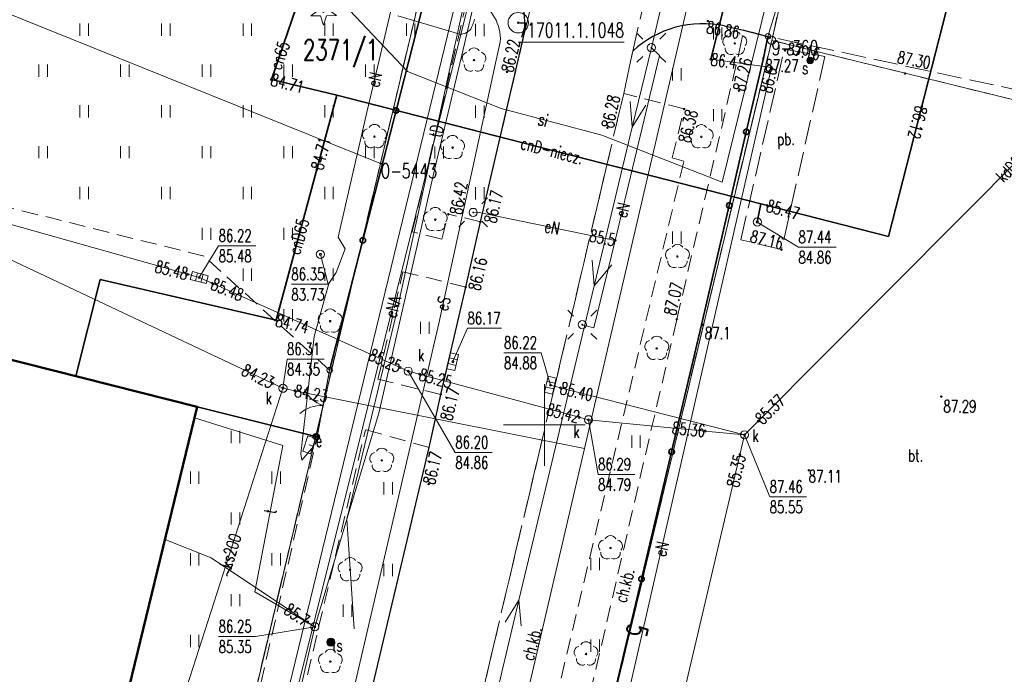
# Model space of a CAD drawing. Header units: metres. Extents: x 7427346 to 7428402, y 5774471 to 5775252.
# Tile 11 of 24: x 7427768 to 7427828, y 5774885 to 5774925. Entities that reach past the tile are written whole.
import ezdxf
from ezdxf.enums import TextEntityAlignment as Align

# ---------------------------------------------------------------- set-up
doc = ezdxf.new("R2010")
doc.units = ezdxf.units.M
doc.header["$MEASUREMENT"] = 0
for name, pattern in [('1', [0]), ('2_14', [1, -1]), ('2_OTKC', [1.5, 1, -0.5]), ('2_OTKJ', [2, 1.5, -0.5]), ('2_OTKK', [0]), ('2_OTKU', [2, 1.5, -0.5]), ('2_OTZT', [1.5, 1, -0.5]), ('3_1', [0]), ('3_EGBN', [0]), ('3_EGBU_A', [0]), ('4_SUCP', [0]), ('4_SUEP_A', [0]), ('4_SUKP', [0]), ('4_SULO', [0]), ('4_SUSP', [0]), ('4_SUTP_A', [0]), ('4_SUWP', [0]), ('GDE', [0]), ('GUK', [2, 1.5, -0.5]), ('GUZ', [1, 0.5, -0.5])]:
    doc.linetypes.add(name, pattern=pattern)
doc.layers.get('0').update_dxf_attribs({"color": 250, "linetype": 'CONTINUOUS', "lineweight": 100})
for name, color, linetype, lineweight in [('Dzialki', 7, 'GDE', 18), ('EADTD_T_0', 7, 'CONTINUOUS', 25), ('EGBB_L_0', 7, '3_EGBU_A', 50), ('EGBC_L_0', 7, '3_EGBN', 18), ('Kontury', 3, 'GUK', 18), ('Numery_dzialek', 7, 'CONTINUOUS', 13), ('Numery_punktow', 7, 'CONTINUOUS', 9), ('Osnowy_poziome_numery', 7, 'CONTINUOUS', 9), ('Osnowy_poziome_punkty', 7, 'CONTINUOUS', 18), ('OTK_E_T_1', 7, 'CONTINUOUS', 0), ('OTK_E_T_3', 7, 'CONTINUOUS', 0), ('OTK_L_0', 7, '2_OTKJ', 18), ('OTK_L_1', 7, '2_OTKK', 25), ('OTK_L_2', 7, '2_OTKC', 18), ('OTK_L_4', 7, '2_OTKU', 18), ('OTO_L_0', 7, 'CONTINUOUS', 35), ('OTO_L_1', 7, 'CONTINUOUS', 18), ('OTR_T_0', 7, 'CONTINUOUS', 18), ('OTR_T_1', 7, 'CONTINUOUS', 18), ('OTZ_L_3', 7, '2_OTZT', 18), ('Podzial_sekcyjny_krzyze', 7, '1', 18), ('Punkty', 7, 'CONTINUOUS', 18), ('SUE_E_T_1', 1, 'CONTINUOUS', 0), ('SUE_T_3', 7, 'CONTINUOUS', 18), ('SUE_T_4', 1, 'CONTINUOUS', 18), ('SUEP_E_T_0', 1, 'CONTINUOUS', 0), ('SUEP_L_0', 1, '4_SUEP_A', 18), ('SUER_T_0', 1, 'CONTINUOUS', 18), ('SUL_L_1', 7, '4_SULO', 35), ('SUP_T_0', 7, 'CONTINUOUS', 18), ('SUP_T_2', 7, 'CONTINUOUS', 18), ('SUS_E_T_0', 7, 'CONTINUOUS', 0), ('SUS_T_0', 7, 'CONTINUOUS', 18), ('SUSP_E_T_0', 7, 'CONTINUOUS', 0), ('SUSP_L_0', 7, '4_SUSP', 18), ('SUWP_L_0', 5, '4_SUWP', 18), ('Uzytki', 3, 'GUZ', 18)]:
    doc.layers.add(name, color=color, linetype=linetype, lineweight=lineweight)
for name, color, linetype, lineweight, true_color in [('OTZ_T_0', 7, 'CONTINUOUS', 18, 0x008000), ('OTZ_T_1', 7, 'CONTINUOUS', 18, 0x008000), ('SUCP_E_T_0', 7, 'CONTINUOUS', 18, 0xd200d2), ('SUCP_L_0', 7, '4_SUCP', 18, 0xd200d2), ('SUCR_T_0', 7, 'CONTINUOUS', 18, 0xd200d2), ('SUK_E_T_4', 7, 'CONTINUOUS', 0, 0x803300), ('SUK_T_1', 7, 'CONTINUOUS', 18, 0x803300), ('SUK_T_3', 7, 'CONTINUOUS', 18, 0x803300), ('SUKP_E_T_0', 7, 'CONTINUOUS', 0, 0x803300), ('SUKP_L_0', 7, '4_SUKP', 18, 0x803300), ('SUKR_T_0', 7, 'CONTINUOUS', 18, 0x803300), ('SUT_E_T_0', 7, 'CONTINUOUS', 0, 0xff9100), ('SUT_T_0', 7, 'CONTINUOUS', 18, 0xff9100), ('SUTP_E_T_0', 7, 'CONTINUOUS', 0, 0xff9100), ('SUTP_L_0', 7, '4_SUTP_A', 18, 0xff9100), ('SUTR_T_0', 7, 'CONTINUOUS', 18, 0xff9100)]:
    doc.layers.add(name, color=color, linetype=linetype, lineweight=lineweight, true_color=true_color)
doc.styles.get("Standard").update_dxf_attribs({"font": 'Simplex.SHX', "width": 0.75})

# ---------------------------------------------------------------- blocks, each defined once
blk = doc.blocks.new('GRO')
at = {"linetype": 'Continuous'}
blk.add_circle((0, 0), 0.045, dxfattribs=at)
blk = doc.blocks.new('GRT')
at = {"linetype": 'Continuous'}
blk.add_circle((0, 0), 0.25, dxfattribs=at)
blk = doc.blocks.new('OSP')
at = {"linetype": 'Continuous'}
for radius in [0.625, 0.045]:
    blk.add_circle((0, 0), radius, dxfattribs=at)
blk = doc.blocks.new('2_OTRN')
at = {"linetype": 'Continuous'}
blk.add_circle((0, 0), 0.045, dxfattribs=at)
blk = doc.blocks.new('2_OTRS')
at = {"linetype": 'Continuous'}
blk.add_circle((0, 0), 0.045, dxfattribs=at)
blk = doc.blocks.new('2_OTZT')
at = {"linetype": 'Continuous'}
for p, q in [((-0.2625, -0.375), (-0.2625, 0.375)), ((0.2625, -0.375), (0.2625, 0.375))]:
    blk.add_line(p, q, dxfattribs=at)
blk = doc.blocks.new('2_OTZG')
at = {"linetype": 'Continuous'}
for p, q in [((-0.3012, 0.09375), (-0.4937, 0.6621)), ((-0.4937, 0.6621), (-0.0039, 0.31545)), ((-0.0039, 0.31545), (0.4771, 0.67415)), ((0.4771, 0.67415), (0.2988, 0.1012)), ((-0.78225, -0.26495), (-0.3012, 0.09375)), ((0.2988, 0.1012), (0.7886, -0.24545)), ((-0.18225, -0.2575), (-0.78225, -0.26495)), ((0.01025, -0.82585), (-0.18225, -0.2575)), ((0.1886, -0.2529), (0.01025, -0.82585)), ((0.7886, -0.24545), (0.1886, -0.2529))]:
    blk.add_line(p, q, dxfattribs=at)
blk.add_circle((0, 0), 0.045, dxfattribs=at)
blk = doc.blocks.new('2_OTZL')
at = {"linetype": 'Continuous'}
blk.add_circle((0, 0), 0.045, dxfattribs=at)
for centre, start, end in [((0, 0.375), 30.14012, 149.85988), ((-0.357, 0.116), 102.14447, 221.86002), ((0.357, 0.116), 318.13998, 77.85553), ((-0.22, -0.303), 174.14818, 293.85423), ((0.22, -0.303), 246.14577, 5.85182)]:
    blk.add_arc(centre, 0.375, start, end, dxfattribs=at)
blk = doc.blocks.new('4_SUPS')
at = {"linetype": 'Continuous'}
blk.add_circle((0, 0), 0.0625, dxfattribs=at)
blk = doc.blocks.new('4_SUEO_W')
at = {"linetype": 'Continuous'}
for p, q in [((-0.53035, 0.53035), (-0.8839, 0.8839)), ((0.53035, 0.53035), (0.8839, 0.8839)), ((-0.53035, -0.53035), (-0.8839, -0.8839)), ((0.53035, -0.53035), (0.8839, -0.8839))]:
    blk.add_line(p, q, dxfattribs=at)
blk.add_circle((0, 0), 0.025, dxfattribs=at)
blk = doc.blocks.new('4_SUES')
at = {"linetype": 'Continuous'}
for p, q in [((0.5, 0.25), (-0.5, 0.25)), ((-0.5, 0.25), (-0.5, -0.25)), ((0.5, -0.25), (0.5, 0.25)), ((-0.5, -0.25), (0.5, -0.25))]:
    blk.add_line(p, q, dxfattribs=at)
blk = doc.blocks.new('4_SUPP')
at = {"linetype": 'Continuous'}
blk.add_circle((0, 0), 0.25, dxfattribs=at)
blk = doc.blocks.new('4_SUKK')
at = {"linetype": 'Continuous'}
for p, q in [((-0.5, -0.25), (-0.5, 0.25)), ((-0.5, 0.25), (0.5, 0.25)), ((-0.175, 0.25), (-0.175, -0.25)), ((0.175, 0.25), (0.175, -0.25)), ((0.5, 0.25), (0.5, -0.25)), ((0.5, -0.25), (-0.5, -0.25))]:
    blk.add_line(p, q, dxfattribs=at)
blk = doc.blocks.new('4_SUKS')
at = {"linetype": 'Continuous'}
blk.add_circle((0, 0), 0.25, dxfattribs=at)
blk = doc.blocks.new('4_SUPK')
at = {"linetype": 'Continuous'}
blk.add_circle((0, 0), 0.25, dxfattribs=at)
blk = doc.blocks.new('4_SUSU')
at = {"linetype": 'Continuous'}
for radius in [0.2, 0.175, 0.15, 0.125, 0.1, 0.075, 0.05, 0.025, 0.00715]:
    blk.add_circle((0, 0), radius, dxfattribs=at)
blk = doc.blocks.new('4_SUTK')
at = {"linetype": 'Continuous'}
for radius in [0.25, 0.225, 0.2, 0.175, 0.15, 0.125, 0.1, 0.075, 0.05, 0.025, 0.00715]:
    blk.add_circle((0, 0), radius, dxfattribs=at)

msp = doc.modelspace()

# ---------------------------------------------------------------- linework, layer by layer
at = {"layer": 'Dzialki'}
for p, q in [((7427834.07, 5775011.75), (7427813.92, 5774923.56)), ((7427789.97, 5774916.02), (7427733.14, 5774938.87)), ((7427789.97, 5774916.02), (7427792.46, 5774926.62)), ((7427813.92, 5774923.56), (7427797.35, 5774854.38)), ((7427842, 5774916.65), (7427813.92, 5774923.56)), ((7427762.56, 5774800.33), (7427789.97, 5774916.02))]:
    msp.add_line(p, q, dxfattribs=at)
at = {"layer": 'EGBB_L_0', "linetype": '3_1'}
for p, q in [((7427778.73, 5774901.11), (7427761.08, 5774905.58)), ((7427774.57, 5774883.97), (7427778.73, 5774901.11))]:
    msp.add_line(p, q, dxfattribs=at)
at = {"layer": 'EGBC_L_0', "linetype": '3_EGBN'}
for p, q in [((7427778.73, 5774901.11), (7427761.08, 5774905.58)), ((7427774.57, 5774883.97), (7427778.73, 5774901.11))]:
    msp.add_line(p, q, dxfattribs=at)
at = {"layer": 'Kontury'}
for p, q in [((7427813.92, 5774923.56), (7427834.07, 5775011.75)), ((7427792.46, 5774926.62), (7427789.96, 5774916.02)), ((7427797.35, 5774854.38), (7427813.92, 5774923.56)), ((7427789.96, 5774916.02), (7427762.56, 5774800.33))]:
    msp.add_line(p, q, dxfattribs=at)
at = {"layer": 'Osnowy_poziome_numery', "linetype": 'Continuous'}
msp.add_line((7427798.4, 5774923.44), (7427804.882, 5774923.44), dxfattribs=at)
at = {"layer": 'OTK_L_0', "linetype": '2_14'}
msp.add_line((7427798.75, 5774923.84), (7427802.42, 5774939.71), dxfattribs=at)
at = {"layer": 'OTK_L_0', "linetype": '2_OTKJ'}
for p, q in [((7427805.41, 5774922.9), (7427808.14, 5774934.79)), ((7427812.2, 5774924.19), (7427811.04, 5774924.44)), ((7427813.69, 5774923.8), (7427812.2, 5774924.19)), ((7427796.08, 5774912.45), (7427798.75, 5774923.84)), ((7427841.186, 5774917.885), (7427813.69, 5774923.8)), ((7427804.86, 5774920.31), (7427805.41, 5774922.9)), ((7427794.61, 5774876.81), (7427804.86, 5774920.31)), ((7427795.18, 5774908.45), (7427796.08, 5774912.45)), ((7427793.66, 5774901.87), (7427795.18, 5774908.45)), ((7427792.94, 5774898.62), (7427793.66, 5774901.87)), ((7427774.56, 5774821), (7427792.94, 5774898.62))]:
    msp.add_line(p, q, dxfattribs=at)
for centre, radius, start, end in [((7427793.639, 5774924.617), 5.17, 351.35888, 62.19881), ((7427809.704, 5774918.263), 6.32, 77.79653, 132.7998)]:
    msp.add_arc(centre, radius, start, end, dxfattribs=at)
at = {"layer": 'OTK_L_1', "linetype": '2_OTKK'}
for p, q in [((7427811.04, 5774924.44), (7427812.2, 5774924.19)), ((7427812.2, 5774924.19), (7427813.69, 5774923.8)), ((7427796.08, 5774912.45), (7427798.75, 5774923.84)), ((7427795.18, 5774908.45), (7427796.08, 5774912.45)), ((7427793.66, 5774901.87), (7427795.18, 5774908.45)), ((7427792.94, 5774898.62), (7427793.66, 5774901.87)), ((7427774.56, 5774821), (7427792.94, 5774898.62))]:
    msp.add_line(p, q, dxfattribs=at)
for centre, radius, start, end in [((7427793.639, 5774924.617), 5.17, 351.35888, 62.19881), ((7427809.704, 5774918.263), 6.32, 77.79653, 132.7998)]:
    msp.add_arc(centre, radius, start, end, dxfattribs=at)
at = {"layer": 'OTK_L_2', "linetype": '2_OTKC'}
for p, q in [((7427786.85, 5774903.36), (7427792.77, 5774926.53)), ((7427791.91, 5774911.84), (7427795.19, 5774925.72)), ((7427811.93, 5774922.85), (7427812.2, 5774924.19)), ((7427813.69, 5774923.8), (7427812.2, 5774924.19)), ((7427813.41, 5774922.46), (7427813.69, 5774923.8)), ((7427808.11, 5774906.48), (7427811.93, 5774922.85)), ((7427794.61, 5774876.81), (7427804.86, 5774920.31)), ((7427808.56, 5774919.36), (7427804.86, 5774920.31)), ((7427807.83, 5774916.37), (7427808.56, 5774919.36)), ((7427808.54, 5774916.16), (7427807.83, 5774916.37)), ((7427798.95, 5774875.74), (7427808.54, 5774916.16)), ((7427793.71, 5774911.39), (7427794.12, 5774912.91)), ((7427796.08, 5774912.45), (7427794.12, 5774912.91)), ((7427795.18, 5774908.45), (7427796.08, 5774912.45)), ((7427793.71, 5774911.39), (7427791.91, 5774911.84)), ((7427789.81, 5774902.8), (7427791.34, 5774909.39)), ((7427795.18, 5774908.45), (7427791.34, 5774909.39)), ((7427797.07, 5774858.72), (7427808.11, 5774906.48)), ((7427786.08, 5774899.27), (7427786.85, 5774903.36)), ((7427793.66, 5774901.87), (7427789.81, 5774902.8)), ((7427792.94, 5774898.62), (7427793.66, 5774901.87)), ((7427770.63, 5774821.92), (7427789.04, 5774899.71)), ((7427792.94, 5774898.62), (7427789.04, 5774899.71)), ((7427782.3, 5774882.71), (7427786.08, 5774899.27))]:
    msp.add_line(p, q, dxfattribs=at)
at = {"layer": 'OTK_L_2', "linetype": '2_OTKC', "lineweight": 0}
for p, q in [((7427809.63, 5774906.14), (7427813.41, 5774922.46)), ((7427800.54, 5774867.69), (7427809.63, 5774906.14))]:
    msp.add_line(p, q, dxfattribs=at)
at = {"layer": 'OTK_L_4', "linetype": '2_OTKU'}
for p, q in [((7427813.41, 5774922.46), (7427813.69, 5774923.8)), ((7427841.186, 5774917.885), (7427813.69, 5774923.8)), ((7427812.03, 5774911.34), (7427814.7, 5774923.03)), ((7427814.7, 5774923.03), (7427817.18, 5774922.57)), ((7427817.18, 5774922.57), (7427814.52, 5774910.74)), ((7427814.52, 5774910.74), (7427812.03, 5774911.34))]:
    msp.add_line(p, q, dxfattribs=at)
at = {"layer": 'OTK_L_4', "linetype": '2_OTKU', "lineweight": 0}
for p, q in [((7427809.63, 5774906.14), (7427813.41, 5774922.46)), ((7427800.54, 5774867.69), (7427809.63, 5774906.14))]:
    msp.add_line(p, q, dxfattribs=at)
at = {"layer": 'OTO_L_0'}
for p, q in [((7427792.77, 5774926.53), (7427790.913, 5774919.263)), ((7427813.41, 5774922.46), (7427813.69, 5774923.8)), ((7427812.366, 5774917.953), (7427813.41, 5774922.46)), ((7427790.913, 5774919.263), (7427788.882, 5774911.312)), ((7427811.322, 5774913.447), (7427812.366, 5774917.953)), ((7427809.63, 5774906.14), (7427811.322, 5774913.447)), ((7427788.882, 5774911.312), (7427786.85, 5774903.36)), ((7427807.789, 5774898.352), (7427809.63, 5774906.14)), ((7427778.73, 5774901.11), (7427786.005, 5774899.289)), ((7427786.005, 5774899.289), (7427786.08, 5774899.27)), ((7427805.948, 5774890.564), (7427807.789, 5774898.352)), ((7427804.107, 5774882.777), (7427805.948, 5774890.564))]:
    msp.add_line(p, q, dxfattribs=at)
for centre in [(7427790.913, 5774919.263), (7427812.366, 5774917.953), (7427811.322, 5774913.447), (7427788.882, 5774911.312), (7427786.005, 5774899.289), (7427807.789, 5774898.352), (7427805.948, 5774890.564)]:
    msp.add_circle(centre, 0.17, dxfattribs=at)
at = {"layer": 'OTO_L_1'}
for p, q in [((7427814.237, 5774925.587), (7427813.69, 5774923.8)), ((7427786.581, 5774901.929), (7427786.85, 5774903.36)), ((7427786.303, 5774900.455), (7427786.581, 5774901.929)), ((7427786.08, 5774899.27), (7427786.349, 5774900.701))]:
    msp.add_line(p, q, dxfattribs=at)
for centre in [(7427813.69, 5774923.8), (7427786.85, 5774903.36), (7427786.08, 5774899.27)]:
    msp.add_circle(centre, 0.17, dxfattribs=at)
for centre, start, end in [((7427787.08, 5774903.088), 207.31923, 251.39361), ((7427786.347, 5774899.194), 87.28251, 131.35689)]:
    msp.add_arc(centre, 2, start, end, dxfattribs=at)
at = {"layer": 'OTZ_L_3', "linetype": '2_OTZT'}
for p, q in [((7427786.85, 5774903.36), (7427792.77, 5774926.53)), ((7427791.91, 5774911.84), (7427795.19, 5774925.72)), ((7427812.2, 5774924.19), (7427811.04, 5774924.44)), ((7427811.93, 5774922.85), (7427812.2, 5774924.19)), ((7427796.08, 5774912.45), (7427798.75, 5774923.84)), ((7427804.86, 5774920.31), (7427805.41, 5774922.9)), ((7427808.11, 5774906.48), (7427811.93, 5774922.85)), ((7427808.56, 5774919.36), (7427804.86, 5774920.31)), ((7427807.83, 5774916.37), (7427808.56, 5774919.36)), ((7427779.16, 5774910.34), (7427754.51, 5774916.49)), ((7427808.54, 5774916.16), (7427807.83, 5774916.37)), ((7427798.95, 5774875.74), (7427808.54, 5774916.16)), ((7427793.71, 5774911.39), (7427794.12, 5774912.91)), ((7427796.08, 5774912.45), (7427794.12, 5774912.91)), ((7427793.71, 5774911.39), (7427791.91, 5774911.84)), ((7427786.85, 5774903.36), (7427779.16, 5774910.34)), ((7427789.81, 5774902.8), (7427791.34, 5774909.39)), ((7427795.18, 5774908.45), (7427791.34, 5774909.39)), ((7427793.66, 5774901.87), (7427795.18, 5774908.45)), ((7427797.07, 5774858.72), (7427808.11, 5774906.48)), ((7427793.66, 5774901.87), (7427789.81, 5774902.8)), ((7427774.717, 5774884.577), (7427778.73, 5774901.11)), ((7427786.08, 5774899.27), (7427778.73, 5774901.11)), ((7427770.63, 5774821.92), (7427789.04, 5774899.71)), ((7427792.94, 5774898.62), (7427789.04, 5774899.71)), ((7427782.3, 5774882.71), (7427786.08, 5774899.27)), ((7427774.56, 5774821), (7427792.94, 5774898.62))]:
    msp.add_line(p, q, dxfattribs=at)
for centre, radius, start, end in [((7427793.639, 5774924.617), 5.17, 351.35888, 62.19881), ((7427809.704, 5774918.263), 6.32, 77.79653, 132.7998)]:
    msp.add_arc(centre, radius, start, end, dxfattribs=at)
at = {"layer": 'Podzial_sekcyjny_krzyze'}
for p, q in [((7427800, 5774897.5), (7427800, 5774902.5)), ((7427797.5, 5774900), (7427802.5, 5774900))]:
    msp.add_line(p, q, dxfattribs=at)
at = {"layer": 'SUCP_L_0', "linetype": '4_SUCP'}
for p, q in [((7427826.25, 5774931.79), (7427821.08, 5774911.54)), ((7427783.28, 5774921.16), (7427785.18, 5774926.67)), ((7427791.02, 5774925.07), (7427794.83, 5774923.93)), ((7427795.701, 5774924.782), (7427795.726, 5774924.866)), ((7427795.412, 5774924.168), (7427795.465, 5774924.222)), ((7427795.465, 5774924.222), (7427795.49, 5774924.25)), ((7427795.49, 5774924.25), (7427795.509, 5774924.29)), ((7427795.509, 5774924.29), (7427795.546, 5774924.37)), ((7427795.546, 5774924.37), (7427795.581, 5774924.451)), ((7427795.581, 5774924.451), (7427795.614, 5774924.533)), ((7427795.614, 5774924.533), (7427795.645, 5774924.615)), ((7427795.645, 5774924.615), (7427795.674, 5774924.698)), ((7427795.674, 5774924.698), (7427795.701, 5774924.782)), ((7427794.83, 5774923.93), (7427794.868, 5774923.932)), ((7427794.868, 5774923.932), (7427794.943, 5774923.941)), ((7427794.943, 5774923.941), (7427795.017, 5774923.956)), ((7427795.017, 5774923.956), (7427795.089, 5774923.977)), ((7427795.089, 5774923.977), (7427795.16, 5774924.004)), ((7427795.16, 5774924.004), (7427795.228, 5774924.037)), ((7427795.228, 5774924.037), (7427795.293, 5774924.075)), ((7427795.293, 5774924.075), (7427795.354, 5774924.119)), ((7427795.354, 5774924.119), (7427795.412, 5774924.168)), ((7427787.28, 5774920.2), (7427783.28, 5774921.16)), ((7427787.28, 5774920.2), (7427783.57, 5774906.42)), ((7427813.25, 5774913.55), (7427787.28, 5774920.2)), ((7427821.08, 5774911.54), (7427813.25, 5774913.55)), ((7427772.79, 5774908.92), (7427771.3, 5774902.99)), ((7427783.57, 5774906.42), (7427772.79, 5774908.92))]:
    msp.add_line(p, q, dxfattribs=at)
at = {"layer": 'SUCR_T_0', "linetype": 'Continuous', "lineweight": 0}
for p, q in [((7427813.04, 5774912.43), (7427815.561, 5774910.887)), ((7427786.28, 5774910.45), (7427786.76, 5774908.62)), ((7427815.561, 5774910.887), (7427817.868, 5774910.887)), ((7427784.507, 5774908.62), (7427786.76, 5774908.62))]:
    msp.add_line(p, q, dxfattribs=at)
at = {"layer": 'SUEP_L_0', "linetype": '4_SUEP_A'}
for p, q in [((7427785.51, 5774886.4), (7427797.69, 5774935.22)), ((7427812.08, 5774929.93), (7427810.2, 5774922.4)), ((7427807.719, 5774927.971), (7427806.55, 5774923.11)), ((7427789.15, 5774919.24), (7427790.89, 5774926.62)), ((7427793.53, 5774906.22), (7427797.3, 5774923.47)), ((7427806.55, 5774923.11), (7427805.385, 5774918.248)), ((7427806.55, 5774923.11), (7427807.04, 5774922.64)), ((7427807.04, 5774922.64), (7427804.33, 5774911.31)), ((7427810.2, 5774922.4), (7427813.9, 5774921.89)), ((7427813.9, 5774921.89), (7427800.72, 5774864.19)), ((7427805.385, 5774918.248), (7427805.248, 5774919.823)), ((7427806.221, 5774919.59), (7427805.385, 5774918.248)), ((7427787.38, 5774911.51), (7427789.15, 5774919.24)), ((7427805.385, 5774918.248), (7427803.056, 5774908.523)), ((7427795.9, 5774913.04), (7427795.64, 5774913.02)), ((7427804.33, 5774911.31), (7427795.9, 5774913.04)), ((7427787.79, 5774910.78), (7427787.38, 5774911.51)), ((7427803.02, 5774905.96), (7427804.33, 5774911.31)), ((7427787.25, 5774909.34), (7427787.79, 5774910.78)), ((7427803.056, 5774908.523), (7427802.919, 5774910.098)), ((7427804.135, 5774909.807), (7427803.056, 5774908.523)), ((7427786.8, 5774908.66), (7427787.25, 5774909.34)), ((7427785.9, 5774905.42), (7427786.8, 5774908.66)), ((7427803.056, 5774908.523), (7427798.444, 5774889.267)), ((7427793.53, 5774906.22), (7427777.05, 5774835.25)), ((7427802.32, 5774906.14), (7427803.02, 5774905.96)), ((7427785.08, 5774898.24), (7427785.9, 5774905.42)), ((7427785.85, 5774898.69), (7427785.15, 5774897.85)), ((7427785.6, 5774898.79), (7427785.85, 5774898.69)), ((7427785.15, 5774897.85), (7427785.08, 5774898.24)), ((7427798.444, 5774889.267), (7427796.115, 5774879.542)), ((7427798.444, 5774889.267), (7427797.608, 5774887.925)), ((7427798.581, 5774887.692), (7427798.444, 5774889.267)), ((7427782.79, 5774875.43), (7427785.51, 5774886.4))]:
    msp.add_line(p, q, dxfattribs=at)
msp.add_arc((7427794.604, 5774923.624), 2.7, 356.72013, 62.52736, dxfattribs=at)
at = {"layer": 'SUKP_L_0', "linetype": '4_SUKP'}
for p, q in [((7427802.46, 5774898.55), (7427809.29, 5774927.96)), ((7427813.1, 5774900.24), (7427839.52, 5774926.81)), ((7427759.9, 5774914.38), (7427778.15, 5774909.23)), ((7427762.66, 5774912.32), (7427783.99, 5774902.25)), ((7427778.15, 5774909.23), (7427778.86, 5774909.03)), ((7427778.86, 5774909.03), (7427779.65, 5774908.68)), ((7427779.65, 5774908.68), (7427791.17, 5774903.52)), ((7427791.17, 5774903.52), (7427791.66, 5774903.3)), ((7427791.66, 5774903.3), (7427802.13, 5774900.47)), ((7427783.99, 5774902.25), (7427776.59, 5774879.29)), ((7427783.99, 5774902.25), (7427784.72, 5774902.1)), ((7427784.72, 5774902.1), (7427802.46, 5774898.55)), ((7427800.99, 5774902.28), (7427800.37, 5774902.44)), ((7427812.26, 5774899.4), (7427800.99, 5774902.28)), ((7427802.13, 5774900.47), (7427802.7, 5774900.32)), ((7427802.7, 5774900.32), (7427809.84, 5774899.63)), ((7427812.26, 5774899.4), (7427813.1, 5774900.24)), ((7427809.84, 5774899.63), (7427812.26, 5774899.4)), ((7427811.97, 5774898.18), (7427812.26, 5774899.4)), ((7427781.6, 5774809.01), (7427802.46, 5774898.55)), ((7427803.46, 5774861.85), (7427811.97, 5774898.18))]:
    msp.add_line(p, q, dxfattribs=at)
at = {"layer": 'SUKR_T_0', "linetype": 'Continuous', "lineweight": 0}
for p, q in [((7427778.86, 5774909.03), (7427780.05, 5774910.97)), ((7427780.05, 5774910.97), (7427782.33, 5774910.97)), ((7427794.39, 5774903.88), (7427795.29, 5774905.92)), ((7427795.29, 5774905.92), (7427797.38, 5774905.92)), ((7427797.521, 5774904.422), (7427799.801, 5774904.422)), ((7427800.37, 5774902.44), (7427799.801, 5774904.422)), ((7427783.99, 5774902.25), (7427784.24, 5774904.04)), ((7427784.24, 5774904.04), (7427786.52, 5774904.04)), ((7427791.66, 5774903.3), (7427794.545, 5774898.318)), ((7427802.7, 5774900.32), (7427803.289, 5774896.972)), ((7427812.26, 5774899.4), (7427813.801, 5774895.598)), ((7427794.545, 5774898.318), (7427796.797, 5774898.318)), ((7427803.289, 5774896.972), (7427805.542, 5774896.972)), ((7427813.801, 5774895.598), (7427816.054, 5774895.598))]:
    msp.add_line(p, q, dxfattribs=at)
at = {"layer": 'SUL_L_1', "linetype": '4_SULO'}
for p, q in [((7427821.08, 5774911.54), (7427826.25, 5774931.79)), ((7427812.08, 5774929.93), (7427810.2, 5774922.4)), ((7427783.28, 5774921.16), (7427785.18, 5774926.67)), ((7427787.28, 5774920.2), (7427783.28, 5774921.16)), ((7427787.28, 5774920.2), (7427783.57, 5774906.42)), ((7427813.25, 5774913.55), (7427787.28, 5774920.2)), ((7427813.25, 5774913.55), (7427813.04, 5774912.43)), ((7427813.25, 5774913.55), (7427821.08, 5774911.54)), ((7427772.79, 5774908.92), (7427771.3, 5774902.99)), ((7427783.57, 5774906.42), (7427772.79, 5774908.92))]:
    msp.add_line(p, q, dxfattribs=at)
at = {"layer": 'SUSP_L_0', "linetype": '4_SUSP'}
for p, q in [((7427791.62, 5774921.65), (7427785.78, 5774927.83)), ((7427814.2, 5774928.35), (7427810.88, 5774914.87)), ((7427797.36, 5774919.38), (7427791.62, 5774921.65)), ((7427803.52, 5774917.75), (7427797.36, 5774919.38)), ((7427810.88, 5774914.87), (7427803.52, 5774917.75))]:
    msp.add_line(p, q, dxfattribs=at)
at = {"layer": 'SUTP_L_0', "linetype": '4_SUTP_A'}
for p, q in [((7427795.76, 5774928.93), (7427790.92, 5774906.77)), ((7427795.03, 5774923), (7427795.81, 5774926.4)), ((7427795.03, 5774923), (7427793.29, 5774915.71)), ((7427793.29, 5774915.71), (7427789.87, 5774900.72)), ((7427790.92, 5774906.77), (7427787.9, 5774894.23)), ((7427789.87, 5774900.72), (7427787.9, 5774894.23)), ((7427783.99, 5774898.74), (7427778.563, 5774900.438)), ((7427782.26, 5774889.77), (7427783.99, 5774898.74)), ((7427787.9, 5774894.23), (7427785.94, 5774887.64)), ((7427787.9, 5774894.23), (7427788.36, 5774887.52)), ((7427779.6, 5774891.86), (7427776.71, 5774893.01)), ((7427785.5, 5774887.93), (7427779.6, 5774891.86)), ((7427785.94, 5774887.64), (7427782.26, 5774889.77)), ((7427785.94, 5774887.64), (7427777.79, 5774851.94)), ((7427785.94, 5774887.64), (7427785.5, 5774887.93))]:
    msp.add_line(p, q, dxfattribs=at)
at = {"layer": 'SUTR_T_0', "linetype": 'Continuous', "lineweight": 0}
for p in [(7427785.94, 5774887.64), (7427780.047, 5774887.04)]:
    msp.add_line(p, (7427782.3, 5774887.04), dxfattribs=at)
at = {"layer": 'SUWP_L_0', "linetype": '4_SUWP'}
msp.add_line((7427795.72, 5774930.71), (7427780.4, 5774867.62), dxfattribs=at)
at = {"layer": 'Uzytki'}
for p, q in [((7427834.07, 5775011.75), (7427813.92, 5774923.56)), ((7427789.96, 5774916.02), (7427792.46, 5774926.62)), ((7427813.92, 5774923.56), (7427797.35, 5774854.38)), ((7427842, 5774916.65), (7427813.92, 5774923.56)), ((7427762.56, 5774800.33), (7427789.96, 5774916.02))]:
    msp.add_line(p, q, dxfattribs=at)

# ---------------------------------------------------------------- block references
at = {"layer": 'Osnowy_poziome_punkty'}
msp.add_blockref('OSP', (7427798.4, 5774924.64), dxfattribs=at)
at = {"layer": 'OTR_T_0'}
for p in [(7427810.01, 5774924.74), (7427814.74, 5774922.94), (7427813.41, 5774922.46), (7427797.71, 5774921.63), (7427822.08, 5774921.53), (7427811.91, 5774920.48), (7427808.56, 5774919.36), (7427803.86, 5774918.21), (7427794.12, 5774912.91), (7427796.08, 5774912.45), (7427814.52, 5774910.74), (7427795.18, 5774908.45), (7427808.11, 5774906.48), (7427793.66, 5774901.87), (7427824.31, 5774901.74), (7427816.19, 5774897.23), (7427792.91, 5774896.38)]:
    msp.add_blockref('2_OTRS', p, dxfattribs=at)
at = {"layer": 'OTR_T_1'}
msp.add_blockref('2_OTRN', (7427809.72, 5774906.12), dxfattribs=at)
at = {"layer": 'OTZ_L_3'}
for p in [(7427771.81, 5774924.21), (7427776.81, 5774924.21), (7427781.81, 5774924.21), (7427786.81, 5774924.21), (7427791.81, 5774924.21), (7427796.05, 5774924.19), (7427810.61, 5774923.98), (7427769.31, 5774921.71), (7427774.31, 5774921.71), (7427779.31, 5774921.71), (7427784.31, 5774921.71), (7427789.31, 5774921.71), (7427808.11, 5774921.48), (7427771.81, 5774919.21), (7427776.81, 5774919.21), (7427781.81, 5774919.21), (7427786.81, 5774919.21), (7427796.05, 5774919.19), (7427810.61, 5774918.98), (7427769.31, 5774916.71), (7427774.31, 5774916.71), (7427779.31, 5774916.71), (7427784.31, 5774916.71), (7427789.31, 5774916.71), (7427793.55, 5774916.69), (7427771.81, 5774914.21), (7427776.81, 5774914.21), (7427781.81, 5774914.21), (7427786.81, 5774914.21), (7427796.05, 5774914.19), (7427779.31, 5774911.71), (7427784.31, 5774911.71), (7427808.11, 5774911.48), (7427781.81, 5774909.21), (7427786.81, 5774909.21), (7427784.31, 5774906.71), (7427792.68, 5774905.95), (7427781.08, 5774899.27), (7427805.61, 5774898.98), (7427778.58, 5774896.77), (7427783.58, 5774896.77), (7427790.44, 5774896.12), (7427781.08, 5774894.27), (7427778.58, 5774891.77), (7427783.58, 5774891.77), (7427803.11, 5774891.48), (7427790.44, 5774891.12), (7427781.08, 5774889.27), (7427787.94, 5774888.62), (7427778.58, 5774886.77), (7427803.11, 5774886.48)]:
    msp.add_blockref('2_OTZT', p, dxfattribs=at)
at = {"layer": 'OTZ_T_0'}
for p in [(7427811.66, 5774923.37), (7427795.69, 5774922.35), (7427789.59, 5774917.66), (7427809.61, 5774917.65), (7427794.38, 5774916.99), (7427793.32, 5774912.58), (7427808.15, 5774910.32), (7427786.88, 5774906.36), (7427806.88, 5774904.69), (7427790.04, 5774897.83), (7427804.05, 5774892.47), (7427788.1, 5774891.13), (7427786.89, 5774885.51), (7427802.55, 5774885.97)]:
    msp.add_blockref('2_OTZL', p, dxfattribs=at)
at = {"layer": 'OTZ_T_1'}
msp.add_blockref('2_OTZG', (7427786.47, 5774925.32), dxfattribs=at)
at = {"layer": 'Punkty'}
for name, p in [('GRT', (7427813.92, 5774923.56)), ('GRO', (7427789.97, 5774916.02))]:
    msp.add_blockref(name, p, dxfattribs=at)
at = {"layer": 'SUCR_T_0'}
for p in [(7427783.28, 5774921.16), (7427823.11, 5774919.51), (7427786.06, 5774915.65), (7427813.64, 5774913.45), (7427813.04, 5774912.43), (7427786.28, 5774910.45), (7427783.57, 5774906.42)]:
    msp.add_blockref('4_SUPS', p, dxfattribs=at)
at = {"layer": 'SUE_T_3'}
for name, p in [('4_SUEO_W', (7427806.55, 5774923.11)), ('4_SUPP', (7427806.55, 5774923.11)), ('4_SUEO_W', (7427795.64, 5774913.02)), ('4_SUPP', (7427795.64, 5774913.02)), ('4_SUEO_W', (7427802.32, 5774906.14)), ('4_SUPP', (7427802.32, 5774906.14))]:
    msp.add_blockref(name, p, dxfattribs=at)
at = {"layer": 'SUE_T_4', "rotation": 72.3000012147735}
msp.add_blockref('4_SUES', (7427785.6, 5774898.79), dxfattribs=at)
at = {"layer": 'SUER_T_0'}
for p in [(7427810.2, 5774922.4), (7427813.9, 5774921.89), (7427804.33, 5774911.31)]:
    msp.add_blockref('4_SUPS', p, dxfattribs=at)
at = {"layer": 'SUK_T_1'}
for p, rotation in [((7427778.86, 5774909.03), 344.9800007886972), ((7427794.39, 5774903.88), 257.0499998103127), ((7427800.37, 5774902.44), 256.90000202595)]:
    msp.add_blockref('4_SUKK', p, dxfattribs=dict(at, rotation=rotation))
at = {"layer": 'SUK_T_3'}
for p in [(7427791.66, 5774903.3), (7427783.99, 5774902.25), (7427802.7, 5774900.32), (7427812.26, 5774899.4)]:
    msp.add_blockref('4_SUKS', p, dxfattribs=at)
at = {"layer": 'SUKR_T_0'}
for p in [(7427778.15, 5774909.23), (7427778.86, 5774909.03), (7427779.65, 5774908.68), (7427794.39, 5774903.88), (7427791.17, 5774903.52), (7427791.66, 5774903.3), (7427792.36, 5774903.11), (7427783.37, 5774902.54), (7427800.37, 5774902.44), (7427783.99, 5774902.25), (7427784.72, 5774902.1), (7427800.99, 5774902.28), (7427802.13, 5774900.47), (7427802.7, 5774900.32), (7427813.1, 5774900.24), (7427809.84, 5774899.63), (7427812.26, 5774899.4), (7427811.97, 5774898.18)]:
    msp.add_blockref('4_SUPS', p, dxfattribs=at)
at = {"layer": 'SUP_T_0'}
for p in [(7427813.04, 5774912.43), (7427786.28, 5774910.45), (7427785.94, 5774887.64)]:
    msp.add_blockref('4_SUPK', p, dxfattribs=at)
at = {"layer": 'SUP_T_2'}
msp.add_blockref('4_SUPP', (7427806.55, 5774923.11), dxfattribs=at)
at = {"layer": 'SUS_T_0'}
msp.add_blockref('4_SUSU', (7427816.28, 5774922.32), dxfattribs=at)
at = {"layer": 'SUT_T_0'}
msp.add_blockref('4_SUTK', (7427786.92, 5774886.7), dxfattribs=at)
at = {"layer": 'SUTR_T_0'}
for p in [(7427785.5, 5774887.93), (7427785.94, 5774887.64)]:
    msp.add_blockref('4_SUPS', p, dxfattribs=at)

# ---------------------------------------------------------------- texts
at = {"layer": 'EADTD_T_0', "width": 0.7}
msp.add_text('5', height=1.25, rotation=257.46, dxfattribs=at).set_placement((7427806.29, 5774887.27), align=Align.TOP_CENTER)
at = {"layer": 'Numery_dzialek', "width": 0.7}
msp.add_text('2371/1', height=1.26, dxfattribs=at).set_placement((7427785.215, 5774923.607), align=Align.TOP_LEFT)
at = {"layer": 'Numery_punktow', "width": 0.7}
for s, p in [('9-360', (7427813.92, 5774923.56)), ('O-5443', (7427789.97, 5774916.02))]:
    msp.add_text(s, height=0.9, dxfattribs=at).set_placement(p, align=Align.TOP_LEFT)
at = {"layer": 'Osnowy_poziome_numery', "width": 0.7}
msp.add_text('717011.1.1048', height=0.9, dxfattribs=at).set_placement((7427798.4, 5774924.64), align=Align.TOP_LEFT)
at = {"layer": 'OTK_E_T_1', "lineweight": 9, "width": 0.7}
for rotation, p in [(75.12999, (7427804.908, 5774890.174)), (75.56, (7427799.23, 5774886.62))]:
    msp.add_text('ch.kb.', height=0.75, rotation=rotation, dxfattribs=at).set_placement(p, align=Align.MIDDLE)
at = {"layer": 'OTK_E_T_3', "lineweight": 9, "width": 0.7}
for s, rotation, p in [('pb.', 0.75634, (7427814.798, 5774917.396)), ('bt.', 0.05999, (7427822.739, 5774898.132))]:
    msp.add_text(s, height=0.75, rotation=rotation, dxfattribs=at).set_placement(p, align=Align.MIDDLE)
at = {"layer": 'OTR_T_0', "lineweight": 9, "width": 0.7}
msp.add_text('86.86', height=0.75, rotation=350.15, dxfattribs=at).set_placement((7427810.01, 5774924.74), align=Align.TOP_LEFT)
for s, rotation, p in [('86.22', 76.84, (7427797.71, 5774921.63)), ('87.26', 76.82, (7427811.91, 5774920.48)), ('86.28', 78.50001, (7427803.86, 5774918.21)), ('86.42', 79.75999, (7427794.57, 5774912.9)), ('86.17', 76.76001, (7427796.66, 5774912.38)), ('86.16', 76.85, (7427795.69, 5774908.26)), ('87.07', 76.60999, (7427807.67, 5774906.74)), ('86.17', 76.09999, (7427793.972, 5774900.302)), ('86.17', 76.36, (7427792.91, 5774896.38))]:
    msp.add_text(s, height=0.75, rotation=rotation, dxfattribs=at).set_placement(p, align=Align.MIDDLE_LEFT)
for s, rotation, p in [('87.16', 349.82, (7427814.807, 5774922.691)), ('87.30', 349.65, (7427821.575, 5774922.168))]:
    msp.add_text(s, height=0.75, rotation=rotation, dxfattribs=at).set_placement(p)
for s, p in [('87.27', (7427813.543, 5774922.38)), ('87.29', (7427824.439, 5774901.524)), ('87.11', (7427816.19, 5774897.23))]:
    msp.add_text(s, height=0.75, dxfattribs=at).set_placement(p, align=Align.TOP_LEFT)
msp.add_text('86.38', height=0.75, rotation=76.48, dxfattribs=at).set_placement((7427808.674, 5774919.376), align=Align.TOP_RIGHT)
msp.add_text('87.16', height=0.75, rotation=346.5734, dxfattribs=at).set_placement((7427814.52, 5774910.74), align=Align.RIGHT)
at = {"layer": 'OTR_T_1', "lineweight": 9, "width": 0.7}
msp.add_text('87.1', height=0.75, dxfattribs=at).set_placement((7427809.828, 5774905.998), align=Align.TOP_LEFT)
at = {"layer": 'SUCP_E_T_0', "lineweight": 9, "width": 0.7}
for s, rotation, p in [('cn65', 70.97, (7427783.79, 5774922.64)), ('cnD-niecz.', 345.64, (7427800.47, 5774916.82)), ('cnD65', 74.93001, (7427784.95, 5774911.55))]:
    msp.add_text(s, height=0.75, rotation=rotation, dxfattribs=at).set_placement(p, align=Align.MIDDLE)
at = {"layer": 'SUCR_T_0', "lineweight": 9, "width": 0.7}
for s, rotation, p in [('84.71', 346.12, (7427783.28, 5774921.16)), ('86.12', 255.68, (7427823.11, 5774919.51)), ('84.71', 75.20999, (7427786.06, 5774915.65)), ('85.47', 344.77, (7427813.64, 5774913.45)), ('84.74', 346.97, (7427783.57, 5774906.42))]:
    msp.add_text(s, height=0.75, rotation=rotation, dxfattribs=at).set_placement(p, align=Align.MIDDLE_LEFT)
for s, p in [('87.44', (7427815.561, 5774911.887)), ('84.86', (7427815.561, 5774910.637)), ('86.35', (7427784.507, 5774909.62)), ('83.73', (7427784.507, 5774908.37))]:
    msp.add_text(s, height=0.75, dxfattribs=at).set_placement(p, align=Align.TOP_LEFT)
at = {"layer": 'SUE_E_T_1', "lineweight": 9, "width": 0.7}
msp.add_text('e', height=0.75, dxfattribs=at).set_placement((7427786, 5774898.66))
at = {"layer": 'SUEP_E_T_0', "lineweight": 9, "width": 0.7}
for s, rotation, p in [('eN', 76.73001, (7427789.6, 5774921.16)), ('eN', 75.91719, (7427804.776, 5774913.174)), ('eN', 348.80378, (7427800.472, 5774912.102)), ('eNA', 75.99, (7427790.71, 5774907.24)), ('eS', 77.67001, (7427793.8, 5774907.44)), ('eN', 77.13299, (7427807.166, 5774892.408))]:
    msp.add_text(s, height=0.75, rotation=rotation, dxfattribs=at).set_placement(p, align=Align.MIDDLE)
at = {"layer": 'SUER_T_0', "lineweight": 9, "width": 0.7}
msp.add_text('86.4', height=0.75, rotation=352.152, dxfattribs=at).set_placement((7427810.2, 5774922.4), align=Align.MIDDLE_LEFT)
for s, rotation, p in [('86.6', 77.13299, (7427813.9, 5774921.89)), ('85.5', 348.92244, (7427804.33, 5774911.31))]:
    msp.add_text(s, height=0.75, rotation=rotation, dxfattribs=at).set_placement(p, align=Align.MIDDLE_RIGHT)
at = {"layer": 'SUK_E_T_4', "lineweight": 9, "width": 0.7}
for p in [(7427792.26, 5774903.9), (7427782.93, 5774901.28), (7427801.77, 5774899.22), (7427812.73, 5774898.97)]:
    msp.add_text('k', height=0.75, dxfattribs=at).set_placement(p)
at = {"layer": 'SUKP_E_T_0', "lineweight": 9, "width": 0.7}
for s, rotation, p in [('kdD250', 45.16, (7427828.78, 5774916)), ('ks200', 72.14001, (7427780.78, 5774892.29))]:
    msp.add_text(s, height=0.75, rotation=rotation, dxfattribs=at).set_placement(p, align=Align.MIDDLE)
at = {"layer": 'SUKR_T_0', "lineweight": 9, "width": 0.7}
for s, p in [('86.22', (7427780.05, 5774911.97)), ('85.48', (7427780.05, 5774910.72)), ('86.31', (7427784.24, 5774905.04)), ('86.22', (7427797.521, 5774905.422)), ('84.35', (7427784.24, 5774903.79)), ('84.88', (7427797.521, 5774904.172)), ('86.20', (7427794.545, 5774899.318)), ('84.86', (7427794.545, 5774898.068)), ('86.29', (7427803.289, 5774897.972)), ('84.79', (7427803.289, 5774896.722)), ('87.46', (7427813.801, 5774896.598)), ('85.55', (7427813.801, 5774895.348))]:
    msp.add_text(s, height=0.75, dxfattribs=at).set_placement(p, align=Align.TOP_LEFT)
for s, rotation, p in [('85.48', 345.58, (7427778.15, 5774909.23)), ('85.25', 335.42, (7427791.17, 5774903.52)), ('84.23', 333.82, (7427783.37, 5774902.54)), ('85.42', 345.32, (7427802.13, 5774900.47)), ('85.36', 354.57435, (7427809.84, 5774899.63)), ('85.35', 77.02999, (7427811.97, 5774898.18))]:
    msp.add_text(s, height=0.75, rotation=rotation, dxfattribs=at).set_placement(p, align=Align.MIDDLE_RIGHT)
for s, rotation, p in [('85.48', 337.56, (7427779.65, 5774908.68)), ('85.25', 345.47, (7427792.36, 5774903.11)), ('85.40', 346.68, (7427800.99, 5774902.28)), ('84.23', 350.21, (7427784.72, 5774902.1)), ('85.37', 44.75, (7427813.1, 5774900.24))]:
    msp.add_text(s, height=0.75, rotation=rotation, dxfattribs=at).set_placement(p, align=Align.MIDDLE_LEFT)
msp.add_text('86.17', height=0.75, dxfattribs=at).set_placement((7427795.29, 5774906.17))
at = {"layer": 'SUS_E_T_0', "lineweight": 9, "width": 0.7}
msp.add_text('s', height=0.75, dxfattribs=at).set_placement((7427815.774, 5774921.494))
at = {"layer": 'SUSP_E_T_0', "lineweight": 9, "width": 0.7}
msp.add_text('si', height=0.75, rotation=345.18, dxfattribs=at).set_placement((7427799.93, 5774918.7), align=Align.MIDDLE)
at = {"layer": 'SUT_E_T_0', "lineweight": 9, "width": 0.7}
msp.add_text('ts', height=0.75, dxfattribs=at).set_placement((7427786.99, 5774886.12))
at = {"layer": 'SUTP_E_T_0', "lineweight": 9, "width": 0.7}
for s, rotation, p in [('tD', 77.68, (7427793.38, 5774918.01)), ('t', 79.08, (7427783.21, 5774894.72)), ('t', 326.33, (7427780.72, 5774891.11))]:
    msp.add_text(s, height=0.75, rotation=rotation, dxfattribs=at).set_placement(p, align=Align.MIDDLE)
at = {"layer": 'SUTR_T_0', "lineweight": 9, "width": 0.7}
msp.add_text('85.7', height=0.75, rotation=325.92, dxfattribs=at).set_placement((7427785.5, 5774887.93), align=Align.MIDDLE_RIGHT)
for s, p in [('86.25', (7427780.047, 5774888.04)), ('85.35', (7427780.047, 5774886.79))]:
    msp.add_text(s, height=0.75, dxfattribs=at).set_placement(p, align=Align.TOP_LEFT)

doc.saveas('drawing.dxf')
